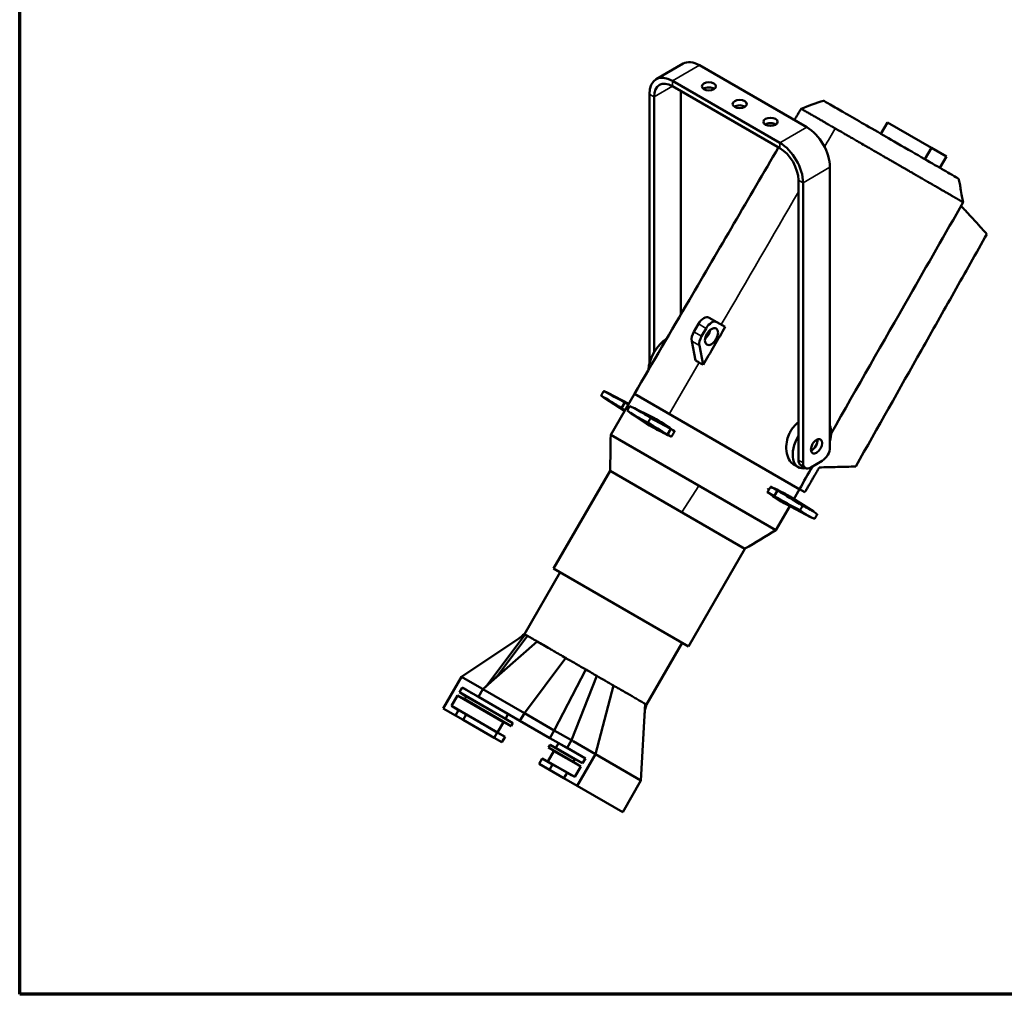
# Model space of a CAD drawing. Header units: millimetres. Extents: x 20 to 2980, y 20 to 2980.
# Tile 1 of 13: x 20 to 924, y 20 to 915. Entities that reach past the tile are written whole.
import ezdxf

# ---------------------------------------------------------------- set-up
doc = ezdxf.new("R2010")
doc.units = ezdxf.units.MM
for name, color, linetype, lineweight in [('Border (ISO)', 7, 'Continuous', 70), ('Visible (ISO)', 7, 'Continuous', 50), ('Visible Narrow (ISO)', 7, 'Continuous', 35)]:
    doc.layers.add(name, color=color, linetype=linetype, lineweight=lineweight)

# ---------------------------------------------------------------- blocks, each defined once
blk = doc.blocks.new('Borders Chauvet')
at = {"layer": 'Border (ISO)'}
for p, q in [((20, 20), (20, 2980)), ((2980, 20), (20, 20))]:
    blk.add_line(p, q, dxfattribs=at)

msp = doc.modelspace()

# ---------------------------------------------------------------- linework, layer by layer
at = {"layer": 'Visible (ISO)'}
for p, q in [((629.2, 874.62), (604.45, 860.33)), ((742.84, 816.18), (644.2, 873.13)), ((718.09, 801.89), (619.45, 858.84)), ((619.45, 853.94), (718.09, 796.99)), ((598.24, 846.59), (598.24, 599.31)), ((602.48, 609.53), (602.48, 844.14)), ((627.23, 644.55), (627.23, 849.45)), ((810.86, 810.11), (816.97, 820.69)), ((816.97, 820.69), (857.31, 797.4)), ((851.21, 786.82), (857.31, 797.4)), ((857.31, 797.4), (871, 789.49)), ((864.9, 778.92), (871, 789.49)), ((764.05, 522.24), (764.05, 779.44)), ((735.06, 767.6), (735.06, 510.4)), ((739.31, 507.95), (739.31, 765.15)), ((643.19, 635.57), (639.02, 628.34)), ((653.19, 641.34), (660.26, 637.26)), ((667.83, 632.89), (660.26, 637.26)), ((650.26, 631.48), (646.09, 624.26)), ((637.08, 619.87), (640.47, 602.07)), ((644.15, 615.78), (647.54, 597.99)), ((560.07, 572.34), (579.25, 562.33)), ((584.44, 571.33), (562.72, 533.7)), ((734.17, 484.89), (584.44, 571.33)), ((557.15, 567.46), (575.48, 555.8)), ((575.54, 563.58), (572.59, 558.35)), ((580.94, 553.87), (596.02, 543.91)), ((583.7, 558.54), (599.82, 550.49)), ((615.49, 541.09), (611.17, 543.94)), ((562.72, 533.7), (714.27, 446.2)), ((612.06, 535.01), (607.37, 537.36)), ((617.85, 539.15), (614.78, 534)), ((735.01, 504.03), (730.53, 506.62)), ((746.38, 503.87), (756.98, 509.99)), ((562.16, 500.72), (510.3, 410.91)), ((562.16, 500.72), (686, 429.22)), ((737.13, 505.82), (741.38, 503.37)), ((706.99, 483.71), (707.39, 484.4)), ((706.99, 483.71), (707.91, 483.18)), ((707.39, 484.4), (708.33, 483.86)), ((712.69, 477.48), (715.75, 482.64)), ((716.86, 482.74), (723.18, 479.44)), ((736, 483.83), (730.8, 474.83)), ((734.22, 484.86), (735.8, 483.95)), ((736, 483.83), (735.82, 483.94)), ((736, 483.83), (736, 483.83)), ((736, 483.83), (740.97, 480.96)), ((713.13, 476.48), (719.23, 472.6)), ((746.29, 458.26), (723.25, 470.28)), ((749.06, 463.22), (727.2, 477.12)), ((727.03, 468.3), (714.27, 446.2)), ((686, 429.22), (634.14, 339.41)), ((483.4, 350.81), (516.15, 407.54)), ((634.14, 339.41), (510.3, 410.91)), ((425.56, 311.59), (478.23, 346.72)), ((445.35, 300.16), (495.31, 343.94)), ((447.95, 302.44), (484.05, 350.44)), ((460.62, 314.99), (486.2, 349.2)), ((595.55, 286.06), (628.3, 342.79)), ((483.38, 278.21), (521.42, 328.86)), ((510.84, 262.36), (539.99, 318.15)), ((408.8, 282.56), (425.56, 311.59)), ((425.56, 311.59), (444.48, 300.67)), ((526.62, 253.24), (549.95, 312.39)), ((423.77, 297.47), (426.28, 301.81)), ((426.28, 301.81), (468.54, 277.41)), ((441.3, 293.14), (445.35, 300.16)), ((445.35, 300.16), (483.38, 278.21)), ((548.6, 240.55), (565.22, 303.58)), ((416.53, 284.93), (422.03, 294.45)), ((422.03, 294.45), (428.62, 290.93)), ((422.03, 294.45), (464.29, 270.05)), ((423.77, 297.47), (466.03, 273.07)), ((430.12, 293.53), (423.77, 297.47)), ((428.62, 290.93), (430.12, 293.53)), ((428.62, 290.93), (471.38, 266.25)), ((430.12, 293.53), (472.88, 268.84)), ((441.3, 293.14), (479.33, 271.18)), ((408.8, 282.56), (420.04, 276.07)), ((458.79, 260.53), (416.53, 284.93)), ((422.87, 280.98), (416.53, 284.93)), ((420.04, 276.07), (422.87, 280.98)), ((430.06, 276.83), (422.87, 280.98)), ((590.49, 216.37), (594.46, 286.7)), ((427.23, 271.92), (420.04, 276.07)), ((430.06, 276.83), (427.23, 271.92)), ((455.61, 255.53), (427.23, 271.92)), ((468.54, 277.41), (466.03, 273.07)), ((466.03, 273.07), (472.88, 268.84)), ((479.33, 271.18), (483.38, 278.21)), ((483.38, 278.21), (510.84, 262.36)), ((464.29, 270.05), (458.79, 260.53)), ((471.38, 266.25), (464.29, 270.05)), ((472.88, 268.84), (471.38, 266.25)), ((479.33, 271.18), (506.78, 255.33)), ((506.78, 255.33), (510.84, 262.36)), ((526.62, 253.24), (510.84, 262.36)), ((455.61, 255.53), (458.44, 260.44)), ((462.8, 251.39), (455.61, 255.53)), ((465.63, 256.29), (458.44, 260.44)), ((458.79, 260.53), (465.63, 256.29)), ((465.63, 256.29), (462.8, 251.39)), ((522.57, 246.22), (506.78, 255.33)), ((522.57, 246.22), (526.62, 253.24)), ((505.49, 246.58), (506.96, 249.14)), ((510.6, 243.31), (505.49, 246.58)), ((505.49, 246.58), (528.33, 233.39)), ((506.96, 249.14), (512.35, 246.34)), ((529.81, 235.95), (506.96, 249.14)), ((512.35, 246.34), (514.85, 250.67)), ((512.35, 246.34), (536.91, 232.16)), ((514.85, 250.67), (539.41, 236.49)), ((522.57, 246.22), (539.41, 236.49)), ((528.23, 252.32), (548.6, 240.55)), ((496.9, 231.7), (499.71, 236.58)), ((499.71, 236.58), (505.1, 233.79)), ((509.27, 231.06), (499.71, 236.58)), ((505.1, 233.79), (510.6, 243.31)), ((510.6, 243.31), (535.16, 229.13)), ((529.82, 235.97), (528.32, 233.37)), ((536.91, 232.16), (529.82, 235.97)), ((531.84, 211.52), (548.6, 240.55)), ((539.41, 236.49), (536.91, 232.16)), ((548.6, 240.55), (590.49, 216.37)), ((506.45, 226.18), (496.9, 231.7)), ((505.1, 233.79), (529.66, 219.61)), ((509.27, 231.06), (506.45, 226.18)), ((519.74, 218.51), (506.45, 226.18)), ((528.32, 233.37), (535.16, 229.13)), ((535.16, 229.13), (529.64, 219.57)), ((522.56, 223.4), (519.74, 218.51)), ((531.84, 211.52), (519.74, 218.51)), ((529.64, 219.57), (522.56, 223.4)), ((573.73, 187.34), (531.84, 211.52)), ((573.73, 187.34), (590.49, 216.37))]:
    msp.add_line(p, q, dxfattribs=at)
for centre, major_axis, ratio, start_param, end_param in [((644.2, 848.63), (-15, 25.98), 0.57735, 5.497787, 6.283185), ((619.45, 834.35), (-15, 25.98), 0.57735, 5.497787, 7.068583), ((619.45, 834.35), (-12, 20.78), 0.57735, 5.497787, 7.068583), ((652.86, 848.94), (-6.5, 0), 0.57735, 3.852754, 5.572024), ((681.15, 832.61), (-6.5, 0), 0.57735, 3.852754, 5.572024), ((709.43, 816.28), (-6.5, 0), 0.57735, 3.852754, 5.572024), ((742.84, 791.68), (-15, 25.98), 0.57735, 3.926991, 5.497787), ((718.09, 777.4), (-15, 25.98), 0.57735, 3.926991, 5.497787), ((718.09, 777.4), (12, -20.78), 0.57735, 0.785398, 2.356194), ((648.19, 632.68), (5, 8.66), 0.57735, 0, 1.570796), ((655.26, 628.6), (5, 8.66), 0.57735, 0, 1.570796), ((644.02, 625.46), (5, 8.66), 0.57735, 1.570796, 2.551653), ((651.09, 621.37), (-5, -8.66), 0.57735, 4.712389, 5.693245), ((648.19, 628.06), (-4.25, -7.36), 0.57735, 0.982505, 2.159087), ((614.93, 602.23), (12.5, 21.65), 0.57735, 0.829318, 2.29439), ((727.53, 654.6), (700.9, -408.6), 0.19978, 4.579709, 4.606954), ((596.75, 364.06), (706.69, -411.97), 0.19978, 1.716561, 1.74361), ((441.02, 454.18), (-666.8, 381.86), 0.211249, 4.626124, 4.631135), ((260.22, 559.98), (738.15, -430.32), 0.19978, 1.24855, 1.248551), ((503.82, 418.51), (81.25, 140.73), 0.57735, 0.070248, 0.111324), ((620.19, 716.78), (-662.69, 379.5), 0.211249, 1.619827, 1.624779), ((662.32, 693.04), (-81.25, -140.73), 0.57735, 6.17252, 6.212938), ((856.98, 581.27), (-693.02, 396.87), 0.211249, 1.271597, 1.271598), ((682.84, 681.19), (-81.25, -140.73), 0.816497, 6.23378, 6.393851), ((770.01, 630.07), (672.31, -391.12), 0.208402, 4.574518, 4.601764), ((631.46, 344.02), (677.87, -394.35), 0.208402, 1.711371, 1.738419), ((524.34, 406.66), (81.25, 140.73), 0.816497, 6.171861, 6.332591), ((683.32, 680.33), (-296.47, 165.16), 0.475231, 1.604197, 1.616469), ((788.83, 620.61), (-310.04, 172.71), 0.475231, 1.255967, 1.255969), ((510.39, 414.12), (-298.31, 166.18), 0.475231, 4.60338, 4.615505), ((308.85, 531.91), (708.05, -411.91), 0.208402, 1.243359, 1.24336), ((747.51, 525.68), (12.5, 21.65), 0.57735, 5.137257, 5.858317), ((747.51, 525.68), (-12.5, -21.65), 0.57735, 4.708413, 6.750372), ((747.44, 525.71), (3.62, 6.28), 0.57735, 3.766709, 5.658069), ((756.98, 518.16), (5, 8.66), 0.57735, 3.926991, 5.497787), ((742.13, 514.48), (-5, -8.66), 0.57735, 5.497787, 6.283185), ((746.38, 512.03), (-5, -8.66), 0.57735, 5.497787, 7.068583), ((836.48, 593.08), (502.45, -285.82), 0.280781, 4.612782, 4.625026), ((657.49, 330.38), (499.35, -284.06), 0.280781, 1.613719, 1.62587), ((479.23, 432.09), (522.2, -297.06), 0.280781, 1.265488, 1.26549), ((539.95, 398.44), (-867.9, 504.25), 0.161487, 4.575712, 4.602875), ((643.97, 337.6), (81.25, 140.73), 0.57735, 6.25849, 6.393851), ((1086.93, 447.06), (-914.03, 531.06), 0.161487, 1.244471, 1.244472), ((802.47, 612.13), (-81.25, -140.73), 0.57735, 6.171861, 6.307881), ((670.4, 689.17), (-875.07, 508.42), 0.161487, 1.712483, 1.739614), ((493.18, 238.25), (65.01, -39.41), 0.015112, 2.14366, 2.909212), ((493.16, 238.23), (-66.39, 37), 0.021376, 4.199628, 4.479361)]:
    msp.add_ellipse(centre, major_axis=major_axis, ratio=ratio, start_param=start_param, end_param=end_param, dxfattribs=at)
for centre, major_axis in [((652.86, 853.84), (-6.5, 0)), ((681.15, 837.51), (-6.5, 0)), ((709.43, 821.18), (-6.5, 0)), ((655.26, 623.98), (4.25, 7.36)), ((751.68, 523.26), (3.62, 6.28))]:
    msp.add_ellipse(centre, major_axis=major_axis, ratio=0.57735, dxfattribs=at)
for points, degree in [([(731.37, 822.8), (733.4, 826.28), (735.44, 829.76), (737.47, 833.24)], 3), ([(737.47, 833.24), (744.39, 835.64), (751.12, 838.68), (758.21, 840.51)], 3), ([(553.89, 569.86), (555.1, 571.92), (556.31, 573.98)], 2), ([(596.88, 545.04), (598.14, 547.08), (599.39, 549.1)], 2), ([(562.16, 500.72), (562.34, 511.71), (562.53, 522.7), (562.72, 533.69)], 3), ([(612.06, 535.01), (614.1, 533.99), (616.24, 533), (618.45, 532.04)], 3), ([(615.49, 541.09), (617.42, 539.81), (619.38, 538.43), (621.35, 536.97)], 3), ([(747.89, 504.74), (743.92, 497.77), (739.96, 490.8), (736, 483.83)], 3), ([(709.64, 486.01), (708.15, 483.57), (706.66, 481.13)], 2), ([(706.66, 481.13), (708.91, 479.34), (711.07, 477.79), (713.13, 476.48)], 3), ([(709.64, 486.01), (712.29, 484.95), (714.71, 483.86), (716.86, 482.74)], 3), ([(750, 456.64), (751.18, 458.72), (752.36, 460.79)], 2), ([(714.27, 446.2), (704.84, 440.54), (695.42, 434.88), (685.99, 429.23)], 3), ([(478.23, 346.72), (479.99, 347.89), (481.72, 349.25), (483.4, 350.81)], 3), ([(455.16, 308.76), (456.34, 309.79), (457.73, 311.12), (460.62, 314.99)], 3), ([(595.55, 286.06), (594.61, 283.28), (594.11, 280.6), (593.97, 278.03)], 3)]:
    msp.add_open_spline(points, degree=degree, dxfattribs=at)
for points, knots in [([(768.92, 815.08), (768.53, 815.31), (768.15, 815.53), (767.77, 815.75), (767.13, 816.12), (766.5, 816.48), (765.88, 816.84), (765.76, 816.91), (765.65, 816.97), (765.53, 817.04), (764.91, 817.4), (764.3, 817.75), (763.69, 818.1), (763.08, 818.45), (762.49, 818.8), (761.9, 819.14), (761.8, 819.2), (761.69, 819.26), (761.59, 819.32), (760.69, 819.84), (759.8, 820.35), (758.94, 820.85), (758.08, 821.35), (757.24, 821.83), (756.42, 822.3), (755.94, 822.58), (755.47, 822.85), (755, 823.12), (754.99, 823.13), (754.98, 823.14), (754.97, 823.14), (754.16, 823.61), (753.37, 824.07), (752.6, 824.52), (751.45, 825.18), (750.36, 825.82), (749.33, 826.41), (749.27, 826.45), (749.21, 826.48), (749.16, 826.51), (749.14, 826.52), (749.13, 826.53), (749.12, 826.54), (748.85, 826.69), (748.59, 826.84), (748.33, 826.99), (747.73, 827.34), (747.15, 827.67), (746.6, 827.99), (746.04, 828.31), (745.51, 828.62), (745, 828.91), (744.72, 829.07), (744.44, 829.23), (744.16, 829.39), (744.15, 829.4), (744.14, 829.4), (744.13, 829.41), (743.97, 829.5), (743.82, 829.59), (743.67, 829.67), (743.08, 830.01), (742.53, 830.33), (742.02, 830.62), (741.8, 830.75), (741.59, 830.87), (741.39, 830.98), (741.27, 831.05), (741.15, 831.12), (741.03, 831.19), (741.02, 831.2), (741.01, 831.21), (741, 831.21), (740.73, 831.36), (740.48, 831.51), (740.25, 831.64), (740.24, 831.65), (740.23, 831.66), (740.22, 831.66), (739.93, 831.83), (739.66, 831.98), (739.42, 832.12), (739.19, 832.25), (738.98, 832.38), (738.79, 832.49), (738.75, 832.51), (738.72, 832.53), (738.68, 832.55), (738.56, 832.62), (738.45, 832.68), (738.35, 832.74), (738.31, 832.76), (738.27, 832.78), (738.24, 832.8), (738.19, 832.83), (738.16, 832.85), (738.12, 832.87), (738.08, 832.89), (738.04, 832.91), (738.01, 832.93), (737.97, 832.95), (737.94, 832.97), (737.91, 832.99), (737.88, 833.01), (737.86, 833.02), (737.83, 833.03), (737.83, 833.04), (737.82, 833.04), (737.82, 833.04), (737.79, 833.06), (737.76, 833.08), (737.73, 833.09), (737.71, 833.11), (737.68, 833.12), (737.66, 833.13), (737.62, 833.15), (737.59, 833.17), (737.56, 833.19), (737.56, 833.19), (737.55, 833.19), (737.55, 833.19), (737.54, 833.2), (737.52, 833.21), (737.51, 833.22), (737.5, 833.22), (737.49, 833.23), (737.48, 833.23), (737.48, 833.23), (737.48, 833.24), (737.48, 833.24), (737.47, 833.24), (737.47, 833.24), (737.47, 833.24)], [-11.558429, -11.558429, -11.558429, -11.558429, -11.461829, -11.461829, -11.461829, -11.300773, -11.300773, -11.300773, -11.270911, -11.270911, -11.270911, -11.109082, -11.109082, -11.109082, -10.94699, -10.94699, -10.94699, -10.919015, -10.919015, -10.919015, -10.668339, -10.668339, -10.668339, -10.418929, -10.418929, -10.418929, -10.271823, -10.271823, -10.271823, -10.268496, -10.268496, -10.268496, -10.01067, -10.01067, -10.01067, -9.623418, -9.623418, -9.623418, -9.601647, -9.601647, -9.601647, -9.596649, -9.596649, -9.596649, -9.496385, -9.496385, -9.496385, -9.260952, -9.260952, -9.260952, -9.025831, -9.025831, -9.025831, -8.892441, -8.892441, -8.892441, -8.886302, -8.886302, -8.886302, -8.810314, -8.810314, -8.810314, -8.50938, -8.50938, -8.50938, -8.382374, -8.382374, -8.382374, -8.30367, -8.30367, -8.30367, -8.296162, -8.296162, -8.296162, -8.119397, -8.119397, -8.119397, -8.111726, -8.111726, -8.111726, -7.895072, -7.895072, -7.895072, -7.687122, -7.687122, -7.687122, -7.649538, -7.649538, -7.649538, -7.512675, -7.512675, -7.512675, -7.46162, -7.46162, -7.46162, -7.404129, -7.404129, -7.404129, -7.344868, -7.344868, -7.344868, -7.285378, -7.285378, -7.285378, -7.235104, -7.235104, -7.235104, -7.225099, -7.225099, -7.225099, -7.159188, -7.159188, -7.159188, -7.101993, -7.101993, -7.101993, -6.985287, -6.985287, -6.985287, -6.9751, -6.9751, -6.9751, -6.914209, -6.914209, -6.914209, -6.828085, -6.828085, -6.828085, -6.815245, -6.815245, -6.815245, -6.739079, -6.739079, -6.739079, -6.739079]), ([(882.23, 768.91), (882.23, 768.91), (882.19, 768.93), (881.95, 769.07), (881.67, 769.23), (879.57, 770.44), (877.22, 771.8), (869.49, 776.26), (863.94, 779.47), (851.67, 786.55), (844.14, 790.9), (826.46, 801.11), (818.37, 805.78), (805.68, 813.1), (798.79, 817.08), (786.95, 823.92), (781.3, 827.18), (773.12, 831.91), (768.13, 834.78), (761.41, 838.66), (758.71, 840.23), (758.23, 840.5), (758.21, 840.51), (758.21, 840.51)], [-16.946672, -16.946672, -16.946672, -16.946672, -16.703393, -16.703393, -16.288158, -16.288158, -15.491308, -15.491308, -14.442726, -14.442726, -13.239457, -13.239457, -11.782958, -11.782958, -9.362319, -9.362319, -6.742791, -6.742791, -4.927828, -4.927828, -3.678086, -3.678086, -3.561255, -3.561255, -3.561255, -3.561255]), ([(768.92, 815.08), (769.31, 814.86), (769.7, 814.63), (770.09, 814.4), (770.75, 814.03), (771.41, 813.64), (772.08, 813.26), (772.21, 813.19), (772.33, 813.11), (772.46, 813.04), (773.13, 812.65), (773.81, 812.26), (774.5, 811.86), (775.19, 811.47), (775.88, 811.07), (776.58, 810.66), (776.7, 810.59), (776.82, 810.52), (776.94, 810.45), (778.03, 809.83), (779.13, 809.19), (780.24, 808.55), (781.35, 807.91), (782.47, 807.26), (783.61, 806.61), (784.27, 806.22), (784.95, 805.84), (785.62, 805.45), (785.64, 805.44), (785.65, 805.43), (785.67, 805.42), (786.86, 804.74), (788.05, 804.04), (789.26, 803.35), (791.08, 802.3), (792.92, 801.24), (794.78, 800.17), (794.88, 800.11), (794.99, 800.05), (795.09, 799.99), (795.11, 799.98), (795.14, 799.97), (795.16, 799.95), (795.64, 799.68), (796.12, 799.4), (796.61, 799.12), (797.74, 798.47), (798.88, 797.81), (800.02, 797.15), (801.16, 796.49), (802.31, 795.82), (803.46, 795.16), (804.11, 794.78), (804.76, 794.4), (805.42, 794.03), (805.45, 794.01), (805.48, 793.99), (805.51, 793.97), (805.88, 793.76), (806.25, 793.54), (806.63, 793.33), (808.1, 792.47), (809.58, 791.62), (811.06, 790.76), (811.68, 790.41), (812.29, 790.05), (812.91, 789.69), (813.25, 789.49), (813.6, 789.29), (813.95, 789.09), (814, 789.06), (814.05, 789.04), (814.09, 789.01), (814.13, 788.99), (814.17, 788.97), (814.2, 788.95), (815.07, 788.44), (815.94, 787.94), (816.81, 787.44), (816.85, 787.42), (816.88, 787.4), (816.92, 787.38), (817.43, 787.08), (817.93, 786.79), (818.44, 786.5), (818.7, 786.35), (818.95, 786.2), (819.21, 786.05), (819.47, 785.9), (819.73, 785.76), (819.98, 785.61), (820.03, 785.58), (820.07, 785.56), (820.11, 785.54), (821.12, 784.95), (822.14, 784.36), (823.15, 783.78), (823.33, 783.67), (823.52, 783.57), (823.7, 783.46), (824.36, 783.08), (825.03, 782.7), (825.69, 782.31), (826.21, 782.01), (826.74, 781.71), (827.26, 781.41), (828.07, 780.94), (828.88, 780.47), (829.69, 780), (829.74, 779.97), (829.79, 779.94), (829.83, 779.92), (830.15, 779.74), (830.46, 779.55), (830.78, 779.37), (831.6, 778.89), (832.43, 778.42), (833.25, 777.94), (833.58, 777.75), (833.92, 777.56), (834.25, 777.36), (834.65, 777.13), (835.06, 776.9), (835.46, 776.67), (835.52, 776.63), (835.58, 776.6), (835.64, 776.56), (836.09, 776.3), (836.54, 776.04), (836.99, 775.78), (837.04, 775.75), (837.09, 775.73), (837.13, 775.7), (837.31, 775.6), (837.49, 775.49), (837.67, 775.39), (838.34, 775), (839.01, 774.62), (839.67, 774.24), (840.12, 773.97), (840.58, 773.71), (841.03, 773.45), (841.06, 773.43), (841.08, 773.42), (841.1, 773.41), (842.01, 772.88), (842.91, 772.36), (843.8, 771.85), (843.85, 771.82), (843.91, 771.79), (843.96, 771.76), (844.09, 771.69), (844.21, 771.61), (844.33, 771.54), (844.64, 771.37), (844.94, 771.19), (845.24, 771.02), (845.28, 770.99), (845.33, 770.97), (845.37, 770.94), (845.62, 770.8), (845.86, 770.66), (846.11, 770.52), (846.59, 770.24), (847.07, 769.96), (847.55, 769.68), (847.64, 769.63), (847.74, 769.58), (847.83, 769.53), (849.06, 768.81), (850.28, 768.11), (851.47, 767.42), (851.55, 767.38), (851.62, 767.34), (851.7, 767.29), (852.38, 766.9), (853.06, 766.51), (853.72, 766.12), (854.23, 765.83), (854.72, 765.55), (855.21, 765.26), (856.21, 764.69), (857.18, 764.13), (858.14, 763.58), (859.39, 762.85), (860.62, 762.14), (861.81, 761.46), (862.57, 761.01), (863.33, 760.58), (864.06, 760.15), (864.15, 760.1), (864.24, 760.05), (864.33, 760), (864.51, 759.9), (864.68, 759.79), (864.86, 759.69), (865.2, 759.5), (865.54, 759.3), (865.88, 759.11), (866.21, 758.91), (866.54, 758.72), (866.86, 758.53), (867.19, 758.35), (867.51, 758.16), (867.83, 757.98), (868.14, 757.8), (868.45, 757.62), (868.75, 757.45), (869.03, 757.28), (869.31, 757.12), (869.58, 756.97), (869.62, 756.94), (869.67, 756.92), (869.71, 756.89), (870.05, 756.7), (870.38, 756.51), (870.7, 756.32), (871.04, 756.12), (871.37, 755.93), (871.7, 755.74), (871.78, 755.7), (871.86, 755.65), (871.95, 755.6), (872.28, 755.41), (872.61, 755.22), (872.93, 755.03), (873.25, 754.85), (873.57, 754.66), (873.89, 754.48), (873.93, 754.45), (873.98, 754.43), (874.03, 754.4), (874.07, 754.37), (874.12, 754.35), (874.16, 754.32), (874.48, 754.14), (874.78, 753.96), (875.09, 753.79), (875.39, 753.61), (875.69, 753.44), (875.98, 753.27), (876.27, 753.11), (876.55, 752.94), (876.83, 752.78), (877.09, 752.63), (877.34, 752.49), (877.59, 752.34), (877.61, 752.33), (877.62, 752.32), (877.64, 752.31), (877.72, 752.27), (877.79, 752.23), (877.86, 752.18), (877.94, 752.14), (878.01, 752.1), (878.08, 752.06), (878.3, 751.93), (878.52, 751.8), (878.74, 751.68), (878.95, 751.56), (879.15, 751.44), (879.35, 751.32), (879.5, 751.24), (879.64, 751.15), (879.79, 751.07), (879.89, 751.01), (879.98, 750.96), (880.08, 750.9), (880.24, 750.81), (880.39, 750.72), (880.55, 750.63), (880.69, 750.55), (880.84, 750.46), (880.98, 750.38), (881.01, 750.36), (881.04, 750.35), (881.07, 750.33), (881.15, 750.28), (881.24, 750.23), (881.32, 750.19), (881.35, 750.17), (881.39, 750.14), (881.43, 750.12), (881.61, 750.02), (881.8, 749.91), (881.97, 749.81), (882.01, 749.79), (882.04, 749.77), (882.08, 749.75), (882.18, 749.69), (882.28, 749.63), (882.38, 749.57), (882.45, 749.53), (882.52, 749.49), (882.59, 749.45), (882.62, 749.44), (882.64, 749.42), (882.67, 749.41), (882.72, 749.38), (882.77, 749.35), (882.82, 749.32), (882.92, 749.26), (883.01, 749.21), (883.11, 749.16), (883.16, 749.12), (883.22, 749.09), (883.27, 749.06), (883.37, 749), (883.46, 748.95), (883.55, 748.9), (883.58, 748.88), (883.6, 748.87), (883.62, 748.86), (883.69, 748.82), (883.76, 748.78), (883.83, 748.74), (883.99, 748.65), (884.14, 748.56), (884.29, 748.47), (884.3, 748.46), (884.32, 748.46), (884.33, 748.45), (884.45, 748.38), (884.57, 748.31), (884.68, 748.25), (884.71, 748.23), (884.75, 748.21), (884.78, 748.19), (884.87, 748.14), (884.96, 748.09), (885.04, 748.04), (885.07, 748.02), (885.11, 748), (885.14, 747.99), (885.22, 747.94), (885.31, 747.89), (885.39, 747.84), (885.42, 747.82), (885.46, 747.8), (885.49, 747.78), (885.5, 747.77), (885.51, 747.77), (885.52, 747.76), (885.6, 747.72), (885.67, 747.68), (885.73, 747.64), (885.74, 747.64), (885.74, 747.64), (885.75, 747.63), (885.75, 747.63), (885.76, 747.63), (885.76, 747.63), (885.8, 747.6), (885.85, 747.58), (885.88, 747.55), (885.9, 747.54), (885.92, 747.53), (885.94, 747.52), (885.97, 747.51), (886, 747.49), (886.02, 747.48), (886.04, 747.47), (886.05, 747.46), (886.07, 747.45), (886.09, 747.44), (886.11, 747.43), (886.12, 747.42), (886.13, 747.42), (886.13, 747.42), (886.13, 747.42), (886.14, 747.41), (886.15, 747.41), (886.15, 747.4), (886.16, 747.4), (886.17, 747.39), (886.17, 747.39), (886.19, 747.39), (886.2, 747.38), (886.21, 747.37), (886.21, 747.37), (886.22, 747.37), (886.23, 747.36), (886.23, 747.36), (886.23, 747.36), (886.24, 747.36), (886.24, 747.35), (886.24, 747.35), (886.25, 747.35), (886.25, 747.35), (886.25, 747.35), (886.25, 747.35), (886.25, 747.35), (886.25, 747.35), (886.26, 747.34), (886.26, 747.34), (886.26, 747.34), (886.26, 747.34), (886.26, 747.34), (886.26, 747.34), (886.26, 747.34), (886.26, 747.34), (886.26, 747.34), (886.26, 747.34), (886.27, 747.34), (886.27, 747.34), (886.27, 747.33), (886.27, 747.33), (886.27, 747.33), (886.28, 747.33), (886.28, 747.33), (886.28, 747.33), (886.28, 747.32), (886.28, 747.32), (886.28, 747.32), (886.28, 747.32), (886.28, 747.32), (886.29, 747.32), (886.29, 747.32), (886.29, 747.32), (886.29, 747.32), (886.29, 747.31), (886.3, 747.31), (886.3, 747.31), (886.3, 747.31), (886.3, 747.31), (886.3, 747.3), (886.31, 747.3), (886.31, 747.3), (886.31, 747.3), (886.31, 747.3), (886.31, 747.3), (886.31, 747.3), (886.31, 747.3), (886.31, 747.3), (886.31, 747.3), (886.31, 747.3), (886.31, 747.3), (886.31, 747.3), (886.31, 747.3), (886.31, 747.29), (886.31, 747.29), (886.31, 747.29)], [0.000002, 0.000002, 0.000002, 0.000002, 0.164706, 0.164706, 0.164706, 0.439308, 0.439308, 0.439308, 0.490221, 0.490221, 0.490221, 0.766141, 0.766141, 0.766141, 1.042508, 1.042508, 1.042508, 1.090205, 1.090205, 1.090205, 1.51761, 1.51761, 1.51761, 1.942856, 1.942856, 1.942856, 2.193672, 2.193672, 2.193672, 2.199344, 2.199344, 2.199344, 2.638939, 2.638939, 2.638939, 3.29926, 3.29926, 3.29926, 3.336326, 3.336326, 3.336326, 3.344848, 3.344848, 3.344848, 3.515798, 3.515798, 3.515798, 3.917197, 3.917197, 3.917197, 4.318065, 4.318065, 4.318065, 4.545526, 4.545526, 4.545526, 4.555992, 4.555992, 4.555992, 4.685554, 4.685554, 4.685554, 5.198647, 5.198647, 5.198647, 5.412209, 5.412209, 5.412209, 5.53281, 5.53281, 5.53281, 5.549388, 5.549388, 5.549388, 5.562185, 5.562185, 5.562185, 5.863571, 5.863571, 5.863571, 5.87665, 5.87665, 5.87665, 6.052741, 6.052741, 6.052741, 6.14193, 6.14193, 6.14193, 6.231917, 6.231917, 6.231917, 6.246046, 6.246046, 6.246046, 6.600602, 6.600602, 6.600602, 6.664684, 6.664684, 6.664684, 6.898034, 6.898034, 6.898034, 7.083107, 7.083107, 7.083107, 7.371295, 7.371295, 7.371295, 7.388353, 7.388353, 7.388353, 7.500733, 7.500733, 7.500733, 7.797235, 7.797235, 7.797235, 7.918423, 7.918423, 7.918423, 8.065266, 8.065266, 8.065266, 8.087159, 8.087159, 8.087159, 8.252555, 8.252555, 8.252555, 8.269911, 8.269911, 8.269911, 8.335985, 8.335985, 8.335985, 8.583091, 8.583091, 8.583091, 8.753696, 8.753696, 8.753696, 8.762644, 8.762644, 8.762644, 9.10412, 9.10412, 9.10412, 9.124818, 9.124818, 9.124818, 9.17226, 9.17226, 9.17226, 9.2891, 9.2891, 9.2891, 9.305803, 9.305803, 9.305803, 9.401737, 9.401737, 9.401737, 9.590655, 9.590655, 9.590655, 9.626737, 9.626737, 9.626737, 10.115076, 10.115076, 10.115076, 10.14619, 10.14619, 10.14619, 10.426545, 10.426545, 10.426545, 10.636366, 10.636366, 10.636366, 11.059346, 11.059346, 11.059346, 11.615583, 11.615583, 11.615583, 11.974502, 11.974502, 11.974502, 12.017946, 12.017946, 12.017946, 12.1043, 12.1043, 12.1043, 12.273785, 12.273785, 12.273785, 12.441239, 12.441239, 12.441239, 12.607399, 12.607399, 12.607399, 12.77143, 12.77143, 12.77143, 12.921349, 12.921349, 12.921349, 12.945012, 12.945012, 12.945012, 13.129674, 13.129674, 13.129674, 13.320371, 13.320371, 13.320371, 13.368301, 13.368301, 13.368301, 13.564211, 13.564211, 13.564211, 13.760121, 13.760121, 13.760121, 13.789992, 13.789992, 13.789992, 13.818288, 13.818288, 13.818288, 14.016832, 14.016832, 14.016832, 14.215376, 14.215376, 14.215376, 14.412352, 14.412352, 14.412352, 14.596885, 14.596885, 14.596885, 14.609328, 14.609328, 14.609328, 14.664364, 14.664364, 14.664364, 14.719275, 14.719275, 14.719275, 14.889346, 14.889346, 14.889346, 15.053674, 15.053674, 15.053674, 15.174404, 15.174404, 15.174404, 15.258651, 15.258651, 15.258651, 15.395586, 15.395586, 15.395586, 15.527763, 15.527763, 15.527763, 15.556235, 15.556235, 15.556235, 15.634273, 15.634273, 15.634273, 15.67005, 15.67005, 15.67005, 15.851912, 15.851912, 15.851912, 15.888063, 15.888063, 15.888063, 15.994914, 15.994914, 15.994914, 16.073013, 16.073013, 16.073013, 16.100378, 16.100378, 16.100378, 16.159334, 16.159334, 16.159334, 16.269795, 16.269795, 16.269795, 16.336219, 16.336219, 16.336219, 16.455251, 16.455251, 16.455251, 16.483761, 16.483761, 16.483761, 16.574433, 16.574433, 16.574433, 16.79507, 16.79507, 16.79507, 16.816279, 16.816279, 16.816279, 17.000524, 17.000524, 17.000524, 17.058566, 17.058566, 17.058566, 17.214679, 17.214679, 17.214679, 17.275673, 17.275673, 17.275673, 17.447687, 17.447687, 17.447687, 17.527654, 17.527654, 17.527654, 17.55382, 17.55382, 17.55382, 17.728022, 17.728022, 17.728022, 17.749193, 17.749193, 17.749193, 17.756168, 17.756168, 17.756168, 17.884657, 17.884657, 17.884657, 17.94763, 17.94763, 17.94763, 18.046299, 18.046299, 18.046299, 18.11717, 18.11717, 18.11717, 18.20019, 18.20019, 18.20019, 18.205192, 18.205192, 18.205192, 18.251409, 18.251409, 18.251409, 18.290172, 18.290172, 18.290172, 18.354462, 18.354462, 18.354462, 18.407704, 18.407704, 18.407704, 18.431765, 18.431765, 18.431765, 18.460383, 18.460383, 18.460383, 18.464428, 18.464428, 18.464428, 18.485131, 18.485131, 18.485131, 18.487529, 18.487529, 18.487529, 18.508651, 18.508651, 18.508651, 18.511888, 18.511888, 18.511888, 18.528454, 18.528454, 18.528454, 18.552245, 18.552245, 18.552245, 18.57695, 18.57695, 18.57695, 18.588118, 18.588118, 18.588118, 18.593812, 18.593812, 18.593812, 18.632101, 18.632101, 18.632101, 18.671245, 18.671245, 18.671245, 18.711708, 18.711708, 18.711708, 18.72447, 18.72447, 18.72447, 18.754006, 18.754006, 18.754006, 18.77335, 18.77335, 18.77335, 18.792715, 18.792715, 18.792715, 18.819829, 18.819829, 18.819829, 18.819829]), ([(584.45, 571.33), (601.26, 600.11), (618.08, 628.89), (662.18, 704.37), (689.46, 751.07), (716.75, 797.77)], [0, 0, 0, 0, 10, 10, 26.225481, 26.225481, 26.225481, 26.225481]), ([(882.23, 768.91), (882.59, 767.45), (882.92, 765.83), (883.51, 762.71), (883.77, 761.19), (884.41, 757.4), (884.79, 755.13), (885.54, 750.99), (885.9, 749.14), (886.31, 747.3)], [0, 0, 0, 0, 0.500256, 0.500256, 0.95827, 0.95827, 1.659671, 1.659671, 2.228236, 2.228236, 2.228236, 2.228236]), ([(886.31, 747.29), (869.76, 718.36), (853.21, 689.43), (812.8, 618.72), (788.97, 576.94), (765.18, 535.13)], [0, 0, 0, 0, 10.000126, 10.000126, 24.431512, 24.431512, 24.431512, 24.431512]), ([(908.16, 718.15), (906.94, 719.47), (905.73, 720.79), (903.31, 723.42), (902.09, 724.74), (898.45, 728.7), (896.03, 731.33), (892.81, 734.83), (892.02, 735.69), (890.64, 737.2), (890.04, 737.84), (888.8, 739.19), (888.51, 739.51), (886.91, 741.24), (886.74, 741.43), (885.76, 742.49), (885.45, 742.83), (884.94, 743.38), (884.79, 743.55), (884.54, 743.82), (884.47, 743.89), (884.41, 743.97)], [-0.5346301, -0.5346301, -0.5346301, -0.5346301, -0.4752139, -0.4752139, -0.415755, -0.415755, -0.29691, -0.29691, -0.2581122, -0.2581122, -0.2290108, -0.2290108, -0.1973538, -0.1973538, -0.1016961, -0.1016961, -0.0499329, -0.0499329, -0.0254751, -0.0254751, -0.0174995, -0.0174995, -0.0174995, -0.0174995]), ([(908.16, 718.15), (903.14, 709.25), (898.12, 700.36), (888.09, 682.57), (883.07, 673.68), (868.01, 646.99), (857.98, 629.2), (827.87, 575.83), (807.8, 540.25), (787.73, 504.67)], [0.000001, 0.000001, 0.000001, 0.000001, 3.064133, 3.064133, 6.128194, 6.128194, 12.256323, 12.256323, 24.512645, 24.512645, 24.512645, 24.512645]), ([(667.83, 632.89), (664.44, 627.07), (661.06, 621.25), (654.3, 609.62), (650.92, 603.8), (647.54, 597.99)], [-4.036794, -4.036794, -4.036794, -4.036794, -2.018406, -2.018406, -0.000025, -0.000025, -0.000025, -0.000025]), ([(643.98, 600.15), (643.39, 600.49), (642.8, 600.82), (641.63, 601.46), (641.05, 601.77), (640.47, 602.07)], [-0.5002321, -0.5002321, -0.5002321, -0.5002321, -0.2501608, -0.2501608, -0.0000176, -0.0000176, -0.0000176, -0.0000176]), ([(647.54, 597.99), (646.94, 598.37), (646.35, 598.74), (645.16, 599.46), (644.57, 599.81), (643.98, 600.15)], [0.0000177, 0.0000177, 0.0000177, 0.0000177, 0.2501906, 0.2501906, 0.5002318, 0.5002318, 0.5002318, 0.5002318]), ([(553.89, 569.86), (554.25, 569.53), (554.67, 569.19), (555.74, 568.39), (556.41, 567.93), (557.15, 567.46)], [5.8991585, 5.8991585, 5.8991585, 5.8991585, 6.3144049, 6.3144049, 6.8241285, 6.8241285, 6.8241285, 6.8241285]), ([(560.07, 572.34), (559.28, 572.75), (558.55, 573.1), (557.31, 573.63), (556.79, 573.82), (556.31, 573.98)], [-6.8195938, -6.8195938, -6.8195938, -6.8195938, -6.3106432, -6.3106432, -5.8851313, -5.8851313, -5.8851313, -5.8851313]), ([(596.88, 545.04), (595.63, 545.64), (594.41, 546.25), (590.67, 548.15), (588.29, 549.43), (584.03, 551.89), (582.01, 553.15), (579.36, 554.94), (578.56, 555.51), (577.81, 556.06)], [5.899158, 5.899158, 5.899158, 5.899158, 6.314405, 6.314405, 7.218001, 7.218001, 8.121597, 8.121597, 8.545551, 8.545551, 8.545551, 8.545551]), ([(580.28, 560.14), (581.13, 559.78), (582, 559.37), (584.87, 557.98), (586.96, 556.86), (591.22, 554.4), (593.52, 552.98), (597.06, 550.67), (598.22, 549.9), (599.39, 549.1)], [-8.533009, -8.533009, -8.533009, -8.533009, -8.116203, -8.116203, -7.213423, -7.213423, -6.310643, -6.310643, -5.885131, -5.885131, -5.885131, -5.885131]), ([(735.06, 545.53), (733.39, 544.17), (731.82, 542.6), (729.48, 539.64), (728.62, 538.37), (727.85, 537.03)], [6.778933, 6.778933, 6.778933, 6.778933, 7.457035, 7.457035, 7.919362, 7.919362, 7.919362, 7.919362]), ([(727.85, 537.03), (727.55, 536.5), (727.26, 535.96), (725.99, 533.38), (725.22, 531.26), (724.04, 526.41), (723.78, 523.7), (723.97, 518.09), (724.57, 515.27), (726.46, 510.67), (727.68, 508.88), (729.58, 507.23), (730.05, 506.9), (730.53, 506.62)], [-7.918605, -7.918605, -7.918605, -7.918605, -7.734375, -7.734375, -7.05476, -7.05476, -6.200435, -6.200435, -5.192552, -5.192552, -4.250451, -4.250451, -3.959159, -3.959159, -3.959159, -3.959159]), ([(740.97, 480.96), (741.23, 481.41), (741.49, 481.86), (741.75, 482.31), (741.77, 482.33), (741.78, 482.36), (741.8, 482.39), (741.88, 482.54), (742.11, 482.94), (742.58, 483.75), (742.59, 483.77), (742.61, 483.79), (742.62, 483.82), (743.16, 484.75), (743.7, 485.69), (744.24, 486.63), (744.25, 486.64), (744.26, 486.66), (744.27, 486.68), (744.82, 487.62), (745.36, 488.57), (745.91, 489.51), (746.46, 490.47), (747.02, 491.44), (747.57, 492.4), (748.13, 493.36), (748.68, 494.31), (749.24, 495.27), (749.79, 496.24), (750.35, 497.2), (750.9, 498.16), (751.45, 499.12), (752.01, 500.08), (752.56, 501.04), (752.84, 501.52), (753.12, 502), (753.39, 502.48), (753.65, 502.93), (753.91, 503.38), (754.17, 503.83)], [-3.501461, -3.501461, -3.501461, -3.501461, -2.657555, -2.657555, -2.657555, -2.606031, -2.606031, -2.606031, -2.318942, -2.318942, -2.318942, -2.310454, -2.310454, -2.310454, -1.986158, -1.986158, -1.986158, -1.980337, -1.980337, -1.980337, -1.652777, -1.652777, -1.652777, -1.320104, -1.320104, -1.320104, -0.987502, -0.987502, -0.987502, -0.654868, -0.654868, -0.654868, -0.322217, -0.322217, -0.322217, -0.155849, -0.155849, -0.155849, -0.000001, -0.000001, -0.000001, -0.000001]), ([(754.17, 503.83), (759.77, 503.97), (765.36, 504.11), (776.54, 504.39), (782.14, 504.53), (787.73, 504.67)], [-5.379548, -5.379548, -5.379548, -5.379548, -2.689775, -2.689775, -0.000001, -0.000001, -0.000001, -0.000001]), ([(750, 456.64), (749.54, 456.79), (749.03, 456.98), (747.29, 457.72), (745.9, 458.44), (742.89, 460.17), (741.17, 461.26), (738.38, 463.13), (737.45, 463.77), (736.49, 464.44)], [5.899158, 5.899158, 5.899158, 5.899158, 6.314405, 6.314405, 7.218001, 7.218001, 8.121597, 8.121597, 8.545551, 8.545551, 8.545551, 8.545551]), ([(738.87, 468.58), (739.91, 468.1), (740.91, 467.62), (743.91, 466.16), (745.7, 465.21), (748.71, 463.47), (750.02, 462.63), (751.56, 461.48), (751.99, 461.13), (752.36, 460.79)], [-8.533009, -8.533009, -8.533009, -8.533009, -8.116203, -8.116203, -7.213423, -7.213423, -6.310643, -6.310643, -5.885131, -5.885131, -5.885131, -5.885131]), ([(484.05, 350.44), (483.64, 350.68), (483.42, 350.8), (483.4, 350.81), (483.4, 350.81), (483.4, 350.81)], [0, 0, 0, 0, 0.9337056, 0.9337056, 0.9834195, 0.9834195, 0.9834195, 0.9834195]), ([(486.2, 349.2), (485.72, 349.48), (485.3, 349.72), (484.58, 350.14), (484.28, 350.31), (484.05, 350.44)], [0, 0, 0, 0, 0.53614, 0.53614, 1.072288, 1.072288, 1.072288, 1.072288]), ([(495.31, 343.94), (493.31, 345.09), (491.54, 346.11), (488.48, 347.87), (487.21, 348.62), (486.2, 349.2)], [0, 0, 0, 0, 1.121813, 1.121813, 2.245921, 2.245921, 2.245921, 2.245921]), ([(521.42, 328.86), (517.57, 331.09), (513.88, 333.21), (509.24, 335.89), (508.11, 336.54), (504.8, 338.46), (502.71, 339.67), (498.79, 341.93), (496.97, 342.98), (495.31, 343.94)], [0, 0, 0, 0, 1.407718, 1.407718, 1.87648, 1.87648, 2.814348, 2.814348, 3.752301, 3.752301, 3.752301, 3.752301]), ([(539.99, 318.15), (536.84, 319.96), (533.69, 321.77), (527.46, 325.37), (524.4, 327.14), (521.42, 328.86)], [0, 0, 0, 0, 1.089664, 1.089664, 2.177339, 2.177339, 2.177339, 2.177339]), ([(549.95, 312.39), (548.31, 313.34), (546.65, 314.29), (543.33, 316.22), (541.66, 317.18), (539.99, 318.15)], [0, 0, 0, 0, 0.578841, 0.578841, 1.157669, 1.157669, 1.157669, 1.157669]), ([(565.22, 303.58), (562.82, 304.97), (560.33, 306.4), (555.21, 309.35), (552.6, 310.86), (549.95, 312.39)], [0, 0, 0, 0, 0.936075, 0.936075, 1.873298, 1.873298, 1.873298, 1.873298]), ([(441.3, 293.14), (438.9, 294.53), (436.5, 295.91), (431.49, 298.8), (428.88, 300.31), (426.28, 301.81)], [-2.209207, -2.209207, -2.209207, -2.209207, -1.149977, -1.149977, -0.000001, -0.000001, -0.000001, -0.000001]), ([(594.46, 286.7), (593.02, 287.53), (590.16, 289.16), (585.49, 291.87), (584.89, 292.22), (581.74, 294.04), (578.84, 295.7), (572.43, 299.4), (568.94, 301.43), (565.22, 303.58)], [0, 0, 0, 0, 2.546961, 2.546961, 2.909701, 2.909701, 4.361958, 4.361958, 5.814464, 5.814464, 5.814464, 5.814464]), ([(595.55, 286.07), (595.55, 286.06), (595.51, 286.09), (595.26, 286.23), (594.94, 286.42), (594.46, 286.7)], [0.409168, 0.409168, 0.409168, 0.409168, 0.843897, 0.843897, 1.687201, 1.687201, 1.687201, 1.687201])]:
    msp.add_open_spline(points, degree=3, knots=knots, dxfattribs=at)
for points, weights in [([(580.28, 560.14), (579.05, 558.1), (577.81, 556.06)], [1.0000000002, 1.00000000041, 1.0000000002]), ([(618.45, 532.04), (619.9, 534.5), (621.35, 536.97)], [0.999999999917, 0.999999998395, 0.999999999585]), ([(738.87, 468.58), (737.68, 466.52), (736.49, 464.44)], [1.00000000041, 1.00000000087, 1.00000000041])]:
    msp.add_rational_spline(points, weights, degree=2, dxfattribs=at)
at = {"layer": 'Visible Narrow (ISO)'}
for p, q in [((644.2, 873.13), (619.45, 858.84)), ((619.45, 853.94), (602.48, 844.14)), ((619.45, 858.43), (619.45, 854.35)), ((598.59, 846.39), (602.13, 844.35)), ((742.84, 816.18), (718.09, 801.89)), ((718.09, 801.48), (718.09, 797.4)), ((764.05, 779.44), (739.31, 765.15)), ((738.95, 765.35), (735.42, 767.39)), ((643.19, 635.57), (650.26, 631.48)), ((639.02, 628.34), (646.09, 624.26)), ((637.08, 619.87), (644.15, 615.78)), ((616.47, 552.84), (643.98, 600.15)), ((735.06, 510.4), (739.31, 507.95)), ((643.47, 487.07), (628.14, 462.63)), ((734.17, 484.89), (734.22, 484.86)), ((735.82, 483.94), (735.8, 483.95)), ((444.48, 300.67), (445.35, 300.16)), ((526.62, 253.24), (528.23, 252.32))]:
    msp.add_line(p, q, dxfattribs=at)
for points in [[(759.06, 798.11), (762.35, 803.77), (765.63, 809.42), (768.92, 815.08)], [(664.22, 634.97), (687.83, 675.59), (711.45, 716.21), (735.06, 756.84)]]:
    msp.add_open_spline(points, degree=3, dxfattribs=at)

# ---------------------------------------------------------------- block references
msp.add_blockref('Borders Chauvet', (0, 0))

doc.saveas('drawing.dxf')
